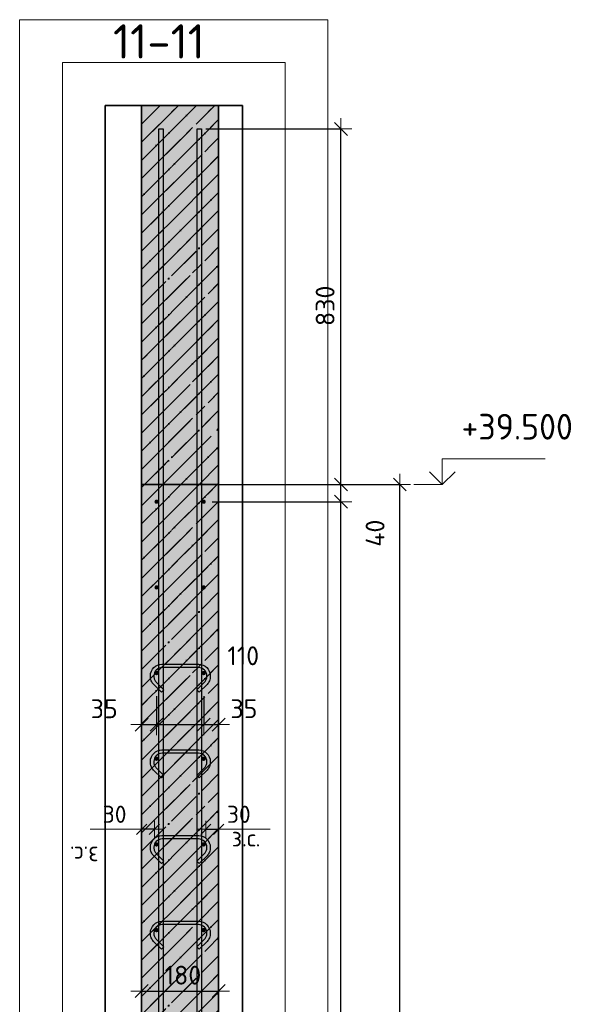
# Model space of a CAD drawing. Header units: millimetres. Extents: x -2995 to 60896, y -2809 to 57831.
# Tile 160 of 169: x 36415 to 37727, y 53907 to 56205. Entities that reach past the tile are written whole.
import ezdxf

# ---------------------------------------------------------------- set-up
doc = ezdxf.new("R2010")
doc.units = ezdxf.units.MM
doc.header["$PDMODE"] = 65
doc.linetypes.add('______11', pattern=[100, 80, -10, 0, -10])
doc.linetypes.add('______5', pattern=[220, 160, -20, 20, -20])
for name, color, linetype, lineweight in [('Standard', 7, 'Continuous', 25), ('Арм.стержн. вертикальными 1', 22, 'Continuous', 35), ('Арм.стержн.горизонт. 1', 180, 'Continuous', 35), ('Высотная отметки_ общее', 7, 'Continuous', 13), ('Размерная линия_ общее', 7, 'Continuous', 13), ('Размерная линия_ общее_1', 7, 'Continuous', 13), ('Стена_ общее', 7, 'Continuous', 35)]:
    doc.layers.add(name, color=color, linetype=linetype, lineweight=lineweight)
doc.layers.add('Арм.стержн.Стяжки', color=7, linetype='Continuous', lineweight=35, true_color=0x501e0f)
doc.styles.add('ISOCPEUR', font='ISOCPEUR')
doc.dimstyles.new('DIMSTYLE_12', dxfattribs={"dimtxt": 44, "dimasz": 50, "dimexe": 0, "dimexo": 0, "dimgap": 22, "dimtad": 0, "dimdec": 0, "dimrnd": 5, "dimzin": 12, "dimdsep": 46, "dimtxsty": 'ISOCPEUR', "dimblk1": 'ALL_ML_STRICH', "dimblk2": 'ALL_ML_STRICH', "dimsah": 1, "dimcen": 0, "dimclrd": 7, "dimclre": 256, "dimclrt": 7, "dimadec": 0, "dimazin": 0, "dimtfac": 1, "dimtdec": 0, "dimtix": 1, "dimtmove": 2, "dimatfit": 3, "dimfxl": 0, "dimtvp": 1.2, "dimtzin": 0, "dimlwd": 0, "dimlwe": -3, "dimarcsym": 0})
doc.dimstyles.new('DIMSTYLE_3', dxfattribs={"dimtxt": 44, "dimasz": 50, "dimexe": 0, "dimexo": 0, "dimgap": 22, "dimtad": 2, "dimdec": 0, "dimrnd": 5, "dimzin": 12, "dimdsep": 46, "dimtxsty": 'ISOCPEUR', "dimblk1": 'ALL_ML_STRICH', "dimblk2": 'ALL_ML_STRICH', "dimsah": 1, "dimcen": 0, "dimclrd": 7, "dimclre": 256, "dimclrt": 7, "dimadec": 0, "dimazin": 0, "dimtfac": 1, "dimtdec": 0, "dimtix": 1, "dimtmove": 2, "dimatfit": 3, "dimfxl": 0, "dimtvp": 1.2, "dimtzin": 0, "dimlwd": 0, "dimlwe": -3, "dimarcsym": 0})
doc.dimstyles.new('DIMSTYLE_5', dxfattribs={"dimtxt": 44, "dimasz": 50, "dimexe": 0, "dimexo": 0, "dimgap": 22, "dimtad": 2, "dimdec": 0, "dimrnd": 5, "dimzin": 12, "dimdsep": 46, "dimtxsty": 'ISOCPEUR', "dimblk1": 'ALL_ML_STRICH', "dimblk2": 'ALL_ML_STRICH', "dimsah": 1, "dimcen": 0, "dimclrd": 7, "dimclre": 256, "dimclrt": 7, "dimadec": 0, "dimazin": 0, "dimtfac": 1, "dimtdec": 0, "dimtix": 1, "dimtmove": 2, "dimatfit": 3, "dimfxl": 0, "dimtzin": 0, "dimlwd": 0, "dimlwe": -3, "dimarcsym": 0})
doc.dimstyles.new('DIMSTYLE_8', dxfattribs={"dimtxt": 40, "dimasz": 40, "dimexe": 0, "dimexo": 0.001, "dimgap": 20, "dimtad": 2, "dimdec": 0, "dimrnd": 5, "dimzin": 12, "dimdsep": 46, "dimtxsty": 'ISOCPEUR', "dimblk1": 'ALL_ML_STRICH', "dimblk2": 'ALL_ML_STRICH', "dimsah": 1, "dimcen": 0, "dimse1": 1, "dimse2": 1, "dimclrd": 7, "dimclre": 256, "dimclrt": 7, "dimadec": 0, "dimazin": 0, "dimtfac": 1, "dimtdec": 0, "dimtix": 1, "dimtmove": 2, "dimatfit": 3, "dimfxl": 0, "dimtvp": 1.2, "dimtzin": 0, "dimlwd": 0, "dimlwe": -3, "dimarcsym": 0})
pattern_1 = [(225, (0, 0), (42.426407, -42.426407), [80, -10, 0, -10]), (225, (21.213, -21.213), (42.426407, -42.426407), [160, -20, 20, -20])]

# ---------------------------------------------------------------- blocks, each defined once
blk = doc.blocks.new('ALL_ML_STRICH')
at = {"color": 0, "linetype": 'ByBlock', "lineweight": -2}
for p, q in [((0, -0.5), (0, 0.5)), ((-1, 0), (0.5, 0)), ((-0.3, -0.3), (0.3, 0.3))]:
    blk.add_line(p, q, dxfattribs=at)
blk = doc.blocks.new('*D361')
at = {"layer": 'DEFPOINTS', "color": 7, "linetype": 'Continuous', "lineweight": 13, "transparency": 33554687}
for p in [(36844.8, 55079.9), (36844.8, 51879.9), (37165.4, 51879.9)]:
    blk.add_point(p, dxfattribs=at)
at = {"layer": 'Размерная линия_ общее', "color": 253, "linetype": 'Continuous', "lineweight": -2, "true_color": 0xa0a0a0, "transparency": 33554687}
for p, q in [((36864.8, 55079.9), (37165.4, 55079.9)), ((36864.8, 51879.9), (37165.4, 51879.9))]:
    blk.add_line(p, q, dxfattribs=at)
at = {"layer": 'Размерная линия_ общее', "color": 7, "linetype": 'Continuous', "lineweight": -2, "transparency": 33554687}
blk.add_line((37165.4, 51879.9), (37165.4, 55079.9), dxfattribs=at)
at = {"layer": 'Размерная линия_ общее', "color": 7, "linetype": 'Continuous', "lineweight": 13, "transparency": 33554687, "xscale": 50, "yscale": 50, "zscale": 50}
for p, rotation in [((37165.4, 55079.9), 90), ((37165.4, 51879.9), 270)]:
    blk.add_blockref('ALL_ML_STRICH', p, dxfattribs=dict(at, rotation=rotation))
at = {"layer": 'Размерная линия_ общее', "color": 7, "linetype": 'Continuous', "lineweight": 13, "transparency": 33554687, "insert": (37106.4, 53331.9), "char_height": 44, "width": 2.2, "attachment_point": 1, "rotation": 90, "line_spacing_factor": 0.60241, "style": 'ISOCPEUR'}
blk.add_mtext('\\W0.91;16х200=3200', dxfattribs=at)
blk = doc.blocks.new('*D362')
at = {"layer": 'DEFPOINTS', "color": 7, "linetype": 'Continuous', "lineweight": 13, "transparency": 33554687}
for p in [(36879.8, 55119.9), (36844.8, 55079.9), (37165.4, 55079.9)]:
    blk.add_point(p, dxfattribs=at)
at = {"layer": 'Размерная линия_ общее', "color": 253, "linetype": 'Continuous', "lineweight": -2, "true_color": 0xa0a0a0, "transparency": 33554687}
for p, q in [((36899.8, 55119.9), (37165.4, 55119.9)), ((36864.8, 55079.9), (37165.4, 55079.9))]:
    blk.add_line(p, q, dxfattribs=at)
at = {"layer": 'Размерная линия_ общее', "color": 7, "linetype": 'Continuous', "lineweight": -2, "transparency": 33554687}
blk.add_line((37165.4, 55079.9), (37165.4, 55119.9), dxfattribs=at)
at = {"layer": 'Размерная линия_ общее', "color": 7, "linetype": 'Continuous', "lineweight": 13, "transparency": 33554687, "xscale": 50, "yscale": 50, "zscale": 50}
for p, rotation in [((37165.4, 55119.9), 90), ((37165.4, 55079.9), 270)]:
    blk.add_blockref('ALL_ML_STRICH', p, dxfattribs=dict(at, rotation=rotation))
at = {"layer": 'Размерная линия_ общее', "color": 7, "linetype": 'Continuous', "lineweight": 13, "transparency": 33554687, "insert": (37245.1, 55006.4), "char_height": 44, "width": 88, "attachment_point": 5, "rotation": 90, "style": 'ISOCPEUR'}
blk.add_mtext('\\A1;{40}', dxfattribs=at)
blk = doc.blocks.new('*D363')
at = {"layer": 'DEFPOINTS', "color": 7, "linetype": 'Continuous', "lineweight": 13, "transparency": 33554687}
for p in [(36829.8, 55949.9), (36879.8, 55119.9), (37165.4, 55119.9)]:
    blk.add_point(p, dxfattribs=at)
at = {"layer": 'Размерная линия_ общее', "color": 253, "linetype": 'Continuous', "lineweight": -2, "true_color": 0xa0a0a0, "transparency": 33554687}
for p, q in [((36849.8, 55949.9), (37165.4, 55949.9)), ((36899.8, 55119.9), (37165.4, 55119.9))]:
    blk.add_line(p, q, dxfattribs=at)
at = {"layer": 'Размерная линия_ общее', "color": 7, "linetype": 'Continuous', "lineweight": -2, "transparency": 33554687}
blk.add_line((37165.4, 55119.9), (37165.4, 55949.9), dxfattribs=at)
at = {"layer": 'Размерная линия_ общее', "color": 7, "linetype": 'Continuous', "lineweight": 13, "transparency": 33554687, "xscale": 50, "yscale": 50, "zscale": 50}
for p, rotation in [((37165.4, 55949.9), 90), ((37165.4, 55119.9), 270)]:
    blk.add_blockref('ALL_ML_STRICH', p, dxfattribs=dict(at, rotation=rotation))
at = {"layer": 'Размерная линия_ общее', "color": 7, "linetype": 'Continuous', "lineweight": 13, "transparency": 33554687, "insert": (37128.4, 55537.1), "char_height": 44, "width": 132, "attachment_point": 5, "rotation": 90, "style": 'ISOCPEUR'}
blk.add_mtext('\\A1;{830}', dxfattribs=at)
blk = doc.blocks.new('*D364')
at = {"layer": 'DEFPOINTS', "color": 7, "linetype": 'Continuous', "lineweight": 13, "transparency": 33554687}
for p in [(36734.8, 55119.9), (36782.7, 51819.9), (37303, 51819.9)]:
    blk.add_point(p, dxfattribs=at)
at = {"layer": 'Размерная линия_ общее', "color": 253, "linetype": 'Continuous', "lineweight": -2, "true_color": 0xa0a0a0, "transparency": 33554687}
for p, q in [((36754.8, 55119.9), (37303, 55119.9)), ((36802.7, 51819.9), (37303, 51819.9))]:
    blk.add_line(p, q, dxfattribs=at)
at = {"layer": 'Размерная линия_ общее', "color": 7, "linetype": 'Continuous', "lineweight": -2, "transparency": 33554687}
blk.add_line((37303, 51819.9), (37303, 55119.9), dxfattribs=at)
at = {"layer": 'Размерная линия_ общее', "color": 7, "linetype": 'Continuous', "lineweight": 13, "transparency": 33554687, "xscale": 50, "yscale": 50, "zscale": 50}
for p, rotation in [((37303, 55119.9), 90), ((37303, 51819.9), 270)]:
    blk.add_blockref('ALL_ML_STRICH', p, dxfattribs=dict(at, rotation=rotation))
at = {"layer": 'Размерная линия_ общее', "color": 7, "linetype": 'Continuous', "lineweight": 13, "transparency": 33554687, "insert": (37266, 53472.1), "char_height": 44, "width": 176, "attachment_point": 5, "rotation": 90, "style": 'ISOCPEUR'}
blk.add_mtext('\\A1;{3300}', dxfattribs=at)
blk = doc.blocks.new('COMPLEX_ELEVATIONDIM_16')
at = {"layer": 'Высотная отметки_ общее', "color": 7, "linetype": 'Continuous', "lineweight": 13, "transparency": 33554687}
for p, q in [((37402, 55119.9), (37402, 55179.9)), ((37402, 55179.9), (37642, 55179.9)), ((37402, 55119.9), (37372, 55149.9)), ((37402, 55119.9), (37432, 55149.9)), ((37402, 55119.9), (37335.9, 55119.9)), ((37402, 55119.9), (37402, 55119.9)), ((37402, 55119.9), (37402, 55119.9)), ((37402, 55119.9), (37402, 55119.9)), ((37402, 55119.9), (37402, 55119.9)), ((37402, 51819.9), (37402, 51879.9)), ((37402, 51879.9), (37642, 51879.9)), ((37402, 51819.9), (37372, 51849.9)), ((37402, 51819.9), (37432, 51849.9)), ((37402, 51819.9), (37402, 51819.9)), ((37402, 51819.9), (37402, 51819.9)), ((37402, 51819.9), (37402, 51819.9)), ((37402, 51819.9), (37402, 51819.9))]:
    blk.add_line(p, q, dxfattribs=at)
blk.add_lwpolyline([(37402, 51819.9), (37342, 51819.9), (37342, 51819.9), (37335.9, 51819.9)], dxfattribs=at)
at = {"layer": 'Высотная отметки_ общее', "color": 7, "linetype": 'Continuous', "lineweight": 13, "transparency": 33554687, "char_height": 60, "width": 298.477, "attachment_point": 7, "style": 'ISOCPEUR'}
for s, insert in [('\\W0.96;+39.500', (37447, 55224.9)), ('\\W0.96;+36.200', (37447, 51924.9))]:
    blk.add_mtext(s, dxfattribs=dict(at, insert=insert))
blk = doc.blocks.new('*D506')
at = {"layer": 'DEFPOINTS', "color": 7, "linetype": 'Continuous', "lineweight": 13, "transparency": 33554687}
for p in [(36849.8, 54315.2), (36849.8, 54306.4), (36879.8, 54306.4)]:
    blk.add_point(p, dxfattribs=at)
at = {"layer": 'Размерная линия_ общее_1', "color": 7, "linetype": 'Continuous', "lineweight": -2, "transparency": 33554687}
blk.add_line((36849.8, 54315.2), (36879.8, 54315.2), dxfattribs=at)
at = {"layer": 'Размерная линия_ общее_1', "color": 7, "linetype": 'Continuous', "lineweight": 13, "transparency": 33554687, "xscale": 40, "yscale": 40, "zscale": 40, "rotation": 180}
blk.add_blockref('ALL_ML_STRICH', (36849.8, 54315.2), dxfattribs=at)
at = {"layer": 'Размерная линия_ общее_1', "color": 7, "linetype": 'Continuous', "lineweight": 13, "transparency": 33554687, "xscale": 40, "yscale": 40, "zscale": 40}
blk.add_blockref('ALL_ML_STRICH', (36879.8, 54315.2), dxfattribs=at)
at = {"layer": 'Размерная линия_ общее_1', "color": 7, "linetype": 'Continuous', "lineweight": 13, "transparency": 33554687, "insert": (36926.8, 54350.2), "char_height": 40, "width": 80, "attachment_point": 5, "style": 'ISOCPEUR'}
blk.add_mtext('\\A1;{30}', dxfattribs=at)
at = {"layer": 'Размерная линия_ общее_1', "color": 7, "linetype": 'Continuous', "lineweight": 13, "transparency": 33554687, "insert": (36910.3, 54315), "char_height": 40, "width": 2, "attachment_point": 1, "line_spacing_factor": 0.60241, "style": 'ISOCPEUR'}
blk.add_mtext('з.с.', dxfattribs=at)
blk = doc.blocks.new('*D507')
at = {"layer": 'DEFPOINTS', "color": 7, "linetype": 'Continuous', "lineweight": 13, "transparency": 33554687}
for p in [(36729.8, 54315.2), (36699.8, 54306.4), (36729.8, 54306.4)]:
    blk.add_point(p, dxfattribs=at)
at = {"layer": 'Размерная линия_ общее_1', "color": 7, "linetype": 'Continuous', "lineweight": -2, "transparency": 33554687}
blk.add_line((36729.8, 54315.2), (36699.8, 54315.2), dxfattribs=at)
at = {"layer": 'Размерная линия_ общее_1', "color": 7, "linetype": 'Continuous', "lineweight": 13, "transparency": 33554687, "xscale": 40, "yscale": 40, "zscale": 40}
for p, rotation in [((36699.8, 54315.2), 180), ((36729.8, 54315.2), 360)]:
    blk.add_blockref('ALL_ML_STRICH', p, dxfattribs=dict(at, rotation=rotation))
at = {"layer": 'Размерная линия_ общее_1', "color": 7, "linetype": 'Continuous', "lineweight": 13, "transparency": 33554687, "insert": (36636.8, 54350.2), "char_height": 40, "width": 80, "attachment_point": 5, "style": 'ISOCPEUR'}
blk.add_mtext('\\A1;{30}', dxfattribs=at)
at = {"layer": 'Размерная линия_ общее_1', "color": 7, "linetype": 'Continuous', "lineweight": 13, "transparency": 33554687, "insert": (36599.3, 54235), "char_height": 40, "width": 2, "attachment_point": 1, "rotation": 180, "line_spacing_factor": 0.60241, "style": 'ISOCPEUR'}
blk.add_mtext('з.с.', dxfattribs=at)
blk = doc.blocks.new('*D508')
at = {"layer": 'DEFPOINTS', "color": 7, "linetype": 'Continuous', "lineweight": 13, "transparency": 33554687}
for p in [(36734.8, 54645.6), (36699.8, 54559.6), (36699.8, 54518.7)]:
    blk.add_point(p, dxfattribs=at)
at = {"layer": 'Размерная линия_ общее', "color": 253, "linetype": 'Continuous', "lineweight": -2, "true_color": 0xa0a0a0, "transparency": 33554687}
for p, q in [((36734.8, 54625.6), (36734.8, 54559.6)), ((36699.8, 54538.7), (36699.8, 54559.6))]:
    blk.add_line(p, q, dxfattribs=at)
at = {"layer": 'Размерная линия_ общее', "color": 7, "linetype": 'Continuous', "lineweight": -2, "transparency": 33554687}
blk.add_line((36699.8, 54559.6), (36734.8, 54559.6), dxfattribs=at)
at = {"layer": 'Размерная линия_ общее', "color": 7, "linetype": 'Continuous', "lineweight": 13, "transparency": 33554687, "xscale": 50, "yscale": 50, "zscale": 50, "rotation": 180}
blk.add_blockref('ALL_ML_STRICH', (36699.8, 54559.6), dxfattribs=at)
at = {"layer": 'Размерная линия_ общее', "color": 7, "linetype": 'Continuous', "lineweight": 13, "transparency": 33554687, "xscale": 50, "yscale": 50, "zscale": 50}
blk.add_blockref('ALL_ML_STRICH', (36734.8, 54559.6), dxfattribs=at)
at = {"layer": 'Размерная линия_ общее', "color": 7, "linetype": 'Continuous', "lineweight": 13, "transparency": 33554687, "insert": (36612.5, 54596.6), "char_height": 44, "width": 88, "attachment_point": 5, "style": 'ISOCPEUR'}
blk.add_mtext('\\A1;{35}', dxfattribs=at)
blk = doc.blocks.new('*D509')
at = {"layer": 'DEFPOINTS', "color": 7, "linetype": 'Continuous', "lineweight": 13, "transparency": 33554687}
for p in [(36734.8, 54645.6), (36844.8, 54645.6), (36734.8, 54559.6)]:
    blk.add_point(p, dxfattribs=at)
at = {"layer": 'Размерная линия_ общее', "color": 253, "linetype": 'Continuous', "lineweight": -2, "true_color": 0xa0a0a0, "transparency": 33554687}
for p, q in [((36734.8, 54625.6), (36734.8, 54559.6)), ((36844.8, 54625.6), (36844.8, 54559.6))]:
    blk.add_line(p, q, dxfattribs=at)
at = {"layer": 'Размерная линия_ общее', "color": 7, "linetype": 'Continuous', "lineweight": -2, "transparency": 33554687}
blk.add_line((36734.8, 54559.6), (36844.8, 54559.6), dxfattribs=at)
at = {"layer": 'Размерная линия_ общее', "color": 7, "linetype": 'Continuous', "lineweight": 13, "transparency": 33554687, "xscale": 50, "yscale": 50, "zscale": 50, "rotation": 180}
blk.add_blockref('ALL_ML_STRICH', (36734.8, 54559.6), dxfattribs=at)
at = {"layer": 'Размерная линия_ общее', "color": 7, "linetype": 'Continuous', "lineweight": 13, "transparency": 33554687, "xscale": 50, "yscale": 50, "zscale": 50}
blk.add_blockref('ALL_ML_STRICH', (36844.8, 54559.6), dxfattribs=at)
at = {"layer": 'Размерная линия_ общее', "color": 7, "linetype": 'Continuous', "lineweight": 13, "transparency": 33554687, "insert": (36937.2, 54720.2), "char_height": 44, "width": 132, "attachment_point": 5, "style": 'ISOCPEUR'}
blk.add_mtext('\\A1;{110}', dxfattribs=at)
blk = doc.blocks.new('*D510')
at = {"layer": 'DEFPOINTS', "color": 7, "linetype": 'Continuous', "lineweight": 13, "transparency": 33554687}
for p in [(36844.8, 54645.6), (36844.8, 54559.6), (36879.8, 54522.1)]:
    blk.add_point(p, dxfattribs=at)
at = {"layer": 'Размерная линия_ общее', "color": 253, "linetype": 'Continuous', "lineweight": -2, "true_color": 0xa0a0a0, "transparency": 33554687}
for p, q in [((36844.8, 54625.6), (36844.8, 54559.6)), ((36879.8, 54542.1), (36879.8, 54559.6))]:
    blk.add_line(p, q, dxfattribs=at)
at = {"layer": 'Размерная линия_ общее', "color": 7, "linetype": 'Continuous', "lineweight": -2, "transparency": 33554687}
blk.add_line((36844.8, 54559.6), (36879.8, 54559.6), dxfattribs=at)
at = {"layer": 'Размерная линия_ общее', "color": 7, "linetype": 'Continuous', "lineweight": 13, "transparency": 33554687, "xscale": 50, "yscale": 50, "zscale": 50, "rotation": 180}
blk.add_blockref('ALL_ML_STRICH', (36844.8, 54559.6), dxfattribs=at)
at = {"layer": 'Размерная линия_ общее', "color": 7, "linetype": 'Continuous', "lineweight": 13, "transparency": 33554687, "xscale": 50, "yscale": 50, "zscale": 50}
blk.add_blockref('ALL_ML_STRICH', (36879.8, 54559.6), dxfattribs=at)
at = {"layer": 'Размерная линия_ общее', "color": 7, "linetype": 'Continuous', "lineweight": 13, "transparency": 33554687, "insert": (36938.7, 54596.7), "char_height": 44, "width": 88, "attachment_point": 5, "style": 'ISOCPEUR'}
blk.add_mtext('\\A1;{35}', dxfattribs=at)
blk = doc.blocks.new('*D511')
at = {"layer": 'DEFPOINTS', "color": 7, "linetype": 'Continuous', "lineweight": 13, "transparency": 33554687}
for p in [(36699.8, 53947.7), (36879.8, 53946), (36699.8, 53937.7)]:
    blk.add_point(p, dxfattribs=at)
at = {"layer": 'Размерная линия_ общее', "color": 253, "linetype": 'Continuous', "lineweight": -2, "true_color": 0xa0a0a0, "transparency": 33554687}
for p, q in [((36699.8, 53937.7), (36699.8, 53937.7)), ((36879.8, 53937.7), (36879.8, 53937.7))]:
    blk.add_line(p, q, dxfattribs=at)
at = {"layer": 'Размерная линия_ общее', "color": 7, "linetype": 'Continuous', "lineweight": -2, "transparency": 33554687}
blk.add_line((36699.8, 53937.7), (36879.8, 53937.7), dxfattribs=at)
at = {"layer": 'Размерная линия_ общее', "color": 7, "linetype": 'Continuous', "lineweight": 13, "transparency": 33554687, "xscale": 50, "yscale": 50, "zscale": 50, "rotation": 180}
blk.add_blockref('ALL_ML_STRICH', (36699.8, 53937.7), dxfattribs=at)
at = {"layer": 'Размерная линия_ общее', "color": 7, "linetype": 'Continuous', "lineweight": 13, "transparency": 33554687, "xscale": 50, "yscale": 50, "zscale": 50}
blk.add_blockref('ALL_ML_STRICH', (36879.8, 53937.7), dxfattribs=at)
at = {"layer": 'Размерная линия_ общее', "color": 7, "linetype": 'Continuous', "lineweight": 13, "transparency": 33554687, "insert": (36796.4, 53974.7), "char_height": 44, "width": 132, "attachment_point": 5, "style": 'ISOCPEUR'}
blk.add_mtext('\\A1;{180}', dxfattribs=at)

msp = doc.modelspace()

# ---------------------------------------------------------------- hatches: boundary and pattern name
at = {"layer": 'Standard', "linetype": 'Continuous', "lineweight": 35, "transparency": 33554687}
h = msp.add_hatch(dxfattribs=at)
h.set_pattern_fill('__________541', scale=20, angle=135, style=0, pattern_type=2)
h.set_pattern_definition(pattern_1)
h.paths.add_polyline_path([(36699.8, 55119.9), (36879.8, 55119.9), (36879.8, 56005), (36699.8, 56005)], flags=0)
at = {"layer": 'Standard', "linetype": 'Continuous', "lineweight": 35, "true_color": 0xc7c7c7, "transparency": 33554687}
for points in [[(36699.8, 55119.9), (36879.8, 55119.9), (36879.8, 56005), (36699.8, 56005)], [(36879.8, 55119.9), (36699.8, 55119.9), (36699.8, 51819.9), (36879.8, 51819.9)]]:
    msp.add_hatch(color=9, dxfattribs=at).paths.add_polyline_path(points)
at = {"layer": 'Standard', "linetype": 'Continuous', "lineweight": 35, "transparency": 33554687}
h = msp.add_hatch(dxfattribs=at)
h.set_pattern_fill('__________541', scale=20, angle=135, style=0, pattern_type=2)
h.set_pattern_definition(pattern_1)
h.paths.add_polyline_path([(36879.8, 55119.9), (36699.8, 55119.9), (36699.8, 51819.9), (36879.8, 51819.9)], flags=0)
at = {"layer": 'Арм.стержн.горизонт. 1', "linetype": 'Continuous', "lineweight": 50, "transparency": 33554687}
for points in [[(36739.9, 55079.9), (36739.5, 55081.8), (36738.4, 55083.4), (36736.8, 55084.5), (36734.9, 55084.9), (36732.9, 55084.5), (36731.3, 55083.4), (36730.2, 55081.8), (36729.9, 55079.9), (36730.2, 55078), (36731.3, 55076.3), (36732.9, 55075.2), (36734.9, 55074.9), (36736.8, 55075.2), (36738.4, 55076.3), (36739.5, 55078)], [(36849.9, 55079.9), (36849.5, 55081.8), (36848.4, 55083.4), (36846.8, 55084.5), (36844.9, 55084.9), (36842.9, 55084.5), (36841.3, 55083.4), (36840.2, 55081.8), (36839.9, 55079.9), (36840.2, 55078), (36841.3, 55076.3), (36842.9, 55075.2), (36844.9, 55074.9), (36846.8, 55075.2), (36848.4, 55076.3), (36849.5, 55078)], [(36739.9, 54879.9), (36739.5, 54881.8), (36738.4, 54883.4), (36736.8, 54884.5), (36734.9, 54884.9), (36732.9, 54884.5), (36731.3, 54883.4), (36730.2, 54881.8), (36729.9, 54879.9), (36730.2, 54878), (36731.3, 54876.3), (36732.9, 54875.2), (36734.9, 54874.9), (36736.8, 54875.2), (36738.4, 54876.3), (36739.5, 54878)], [(36849.9, 54879.9), (36849.5, 54881.8), (36848.4, 54883.4), (36846.8, 54884.5), (36844.9, 54884.9), (36842.9, 54884.5), (36841.3, 54883.4), (36840.2, 54881.8), (36839.9, 54879.9), (36840.2, 54878), (36841.3, 54876.3), (36842.9, 54875.2), (36844.9, 54874.9), (36846.8, 54875.2), (36848.4, 54876.3), (36849.5, 54878)], [(36739.9, 54679.9), (36739.5, 54681.8), (36738.4, 54683.4), (36736.8, 54684.5), (36734.9, 54684.9), (36732.9, 54684.5), (36731.3, 54683.4), (36730.2, 54681.8), (36729.9, 54679.9), (36730.2, 54678), (36731.3, 54676.3), (36732.9, 54675.2), (36734.9, 54674.9), (36736.8, 54675.2), (36738.4, 54676.3), (36739.5, 54678)], [(36849.9, 54679.9), (36849.5, 54681.8), (36848.4, 54683.4), (36846.8, 54684.5), (36844.9, 54684.9), (36842.9, 54684.5), (36841.3, 54683.4), (36840.2, 54681.8), (36839.9, 54679.9), (36840.2, 54678), (36841.3, 54676.3), (36842.9, 54675.2), (36844.9, 54674.9), (36846.8, 54675.2), (36848.4, 54676.3), (36849.5, 54678)], [(36739.9, 54479.9), (36739.5, 54481.8), (36738.4, 54483.4), (36736.8, 54484.5), (36734.9, 54484.9), (36732.9, 54484.5), (36731.3, 54483.4), (36730.2, 54481.8), (36729.9, 54479.9), (36730.2, 54478), (36731.3, 54476.3), (36732.9, 54475.2), (36734.9, 54474.9), (36736.8, 54475.2), (36738.4, 54476.3), (36739.5, 54478)], [(36849.9, 54479.9), (36849.5, 54481.8), (36848.4, 54483.4), (36846.8, 54484.5), (36844.9, 54484.9), (36842.9, 54484.5), (36841.3, 54483.4), (36840.2, 54481.8), (36839.9, 54479.9), (36840.2, 54478), (36841.3, 54476.3), (36842.9, 54475.2), (36844.9, 54474.9), (36846.8, 54475.2), (36848.4, 54476.3), (36849.5, 54478)], [(36739.9, 54279.9), (36739.5, 54281.8), (36738.4, 54283.4), (36736.8, 54284.5), (36734.9, 54284.9), (36732.9, 54284.5), (36731.3, 54283.4), (36730.2, 54281.8), (36729.9, 54279.9), (36730.2, 54278), (36731.3, 54276.3), (36732.9, 54275.2), (36734.9, 54274.9), (36736.8, 54275.2), (36738.4, 54276.3), (36739.5, 54278)], [(36849.9, 54279.9), (36849.5, 54281.8), (36848.4, 54283.4), (36846.8, 54284.5), (36844.9, 54284.9), (36842.9, 54284.5), (36841.3, 54283.4), (36840.2, 54281.8), (36839.9, 54279.9), (36840.2, 54278), (36841.3, 54276.3), (36842.9, 54275.2), (36844.9, 54274.9), (36846.8, 54275.2), (36848.4, 54276.3), (36849.5, 54278)], [(36739.9, 54079.9), (36739.5, 54081.8), (36738.4, 54083.4), (36736.8, 54084.5), (36734.9, 54084.9), (36732.9, 54084.5), (36731.3, 54083.4), (36730.2, 54081.8), (36729.9, 54079.9), (36730.2, 54078), (36731.3, 54076.3), (36732.9, 54075.2), (36734.9, 54074.9), (36736.8, 54075.2), (36738.4, 54076.3), (36739.5, 54078)], [(36849.9, 54079.9), (36849.5, 54081.8), (36848.4, 54083.4), (36846.8, 54084.5), (36844.9, 54084.9), (36842.9, 54084.5), (36841.3, 54083.4), (36840.2, 54081.8), (36839.9, 54079.9), (36840.2, 54078), (36841.3, 54076.3), (36842.9, 54075.2), (36844.9, 54074.9), (36846.8, 54075.2), (36848.4, 54076.3), (36849.5, 54078)]]:
    msp.add_hatch(color=4, dxfattribs=at).paths.add_polyline_path(points)

# ---------------------------------------------------------------- linework, layer by layer
at = {"layer": 'Standard', "color": 52, "linetype": 'Continuous', "lineweight": 13, "transparency": 33554687}
for p, q in [((36615.1, 51819.9), (36615.1, 56005)), ((36615.1, 56005), (36935.1, 56005)), ((36615.1, 56005), (36615.1, 51819.9)), ((36935.1, 56005), (36615.1, 56005)), ((36935.1, 56005), (36935.1, 51819.9)), ((36935.1, 51819.9), (36935.1, 56005))]:
    msp.add_line(p, q, dxfattribs=at)
at = {"layer": 'Standard', "color": 52, "linetype": 'Continuous', "lineweight": -3, "transparency": 33554687}
for p, q in [((36615.1, 51819.9), (36615.1, 56005)), ((36615.1, 56005), (36935.1, 56005)), ((36615.1, 56005), (36615.1, 51819.9)), ((36935.1, 56005), (36615.1, 56005)), ((36935.1, 56005), (36935.1, 51819.9)), ((36935.1, 51819.9), (36935.1, 56005))]:
    msp.add_line(p, q, dxfattribs=at)
at = {"layer": 'Standard', "color": 7, "linetype": 'Continuous', "lineweight": 25, "transparency": 33554687}
msp.add_line((36649.8, 56005), (36929.8, 56005), dxfattribs=at)
msp.add_line((36649.8, 56005), (36929.8, 56005), dxfattribs=at)
at = {"layer": 'Standard', "color": 7, "linetype": 'Continuous', "lineweight": 35, "transparency": 33554687}
for p, q in [((36699.8, 56005), (36699.8, 55119.9)), ((36699.8, 56005), (36699.8, 55119.9)), ((36879.8, 55119.9), (36879.8, 56005)), ((36879.8, 55119.9), (36879.8, 56005)), ((36699.8, 55119.9), (36699.8, 51819.9)), ((36699.8, 55119.9), (36699.8, 51819.9)), ((36879.8, 51819.9), (36879.8, 55119.9)), ((36879.8, 51819.9), (36879.8, 55119.9))]:
    msp.add_line(p, q, dxfattribs=at)
at = {"layer": 'Standard', "color": 253, "linetype": '______11', "lineweight": 35, "true_color": 0xababab, "transparency": 33554687}
for p, q in [((36699.8, 55876.6), (36828.3, 56005)), ((36699.8, 55961.4), (36743.4, 56005)), ((36699.8, 55791.7), (36879.8, 55971.7)), ((36699.8, 55706.9), (36879.8, 55886.9)), ((36699.8, 55622), (36879.8, 55802)), ((36699.8, 55537.1), (36879.8, 55717.1)), ((36699.8, 55452.3), (36879.8, 55632.3)), ((36699.8, 55367.4), (36879.8, 55547.4)), ((36699.8, 55282.6), (36879.8, 55462.6)), ((36699.8, 55197.7), (36879.8, 55377.7)), ((36706.8, 55119.9), (36879.8, 55292.9)), ((36791.7, 55119.9), (36879.8, 55208)), ((36699.8, 54943.2), (36876.5, 55119.9)), ((36699.8, 55028), (36791.7, 55119.9)), ((36699.8, 55112.9), (36706.8, 55119.9)), ((36876.5, 55119.9), (36879.8, 55123.2)), ((36699.8, 54858.3), (36879.8, 55038.3)), ((36699.8, 54773.5), (36879.8, 54953.5)), ((36699.8, 54688.6), (36879.8, 54868.6)), ((36699.8, 54603.8), (36879.8, 54783.8)), ((36699.8, 54518.9), (36879.8, 54698.9)), ((36699.8, 54434.1), (36879.8, 54614.1)), ((36699.8, 54349.2), (36879.8, 54529.2)), ((36699.8, 54264.4), (36879.8, 54444.4)), ((36699.8, 54179.5), (36879.8, 54359.5)), ((36699.8, 54094.6), (36879.8, 54274.6)), ((36699.8, 54009.8), (36879.8, 54189.8)), ((36699.8, 53924.9), (36879.8, 54104.9)), ((36699.8, 53840.1), (36879.8, 54020.1)), ((36699.8, 53755.2), (36879.8, 53935.2))]:
    msp.add_line(p, q, dxfattribs=at)
at = {"layer": 'Standard', "color": 253, "linetype": '______5', "lineweight": 35, "true_color": 0xababab, "transparency": 33554687}
for p, q in [((36699.8, 55834.1), (36870.7, 56005)), ((36699.8, 55919), (36785.8, 56005)), ((36699.8, 56003.8), (36701, 56005)), ((36699.8, 55749.3), (36879.8, 55929.3)), ((36699.8, 55664.4), (36879.8, 55844.4)), ((36699.8, 55579.6), (36879.8, 55759.6)), ((36699.8, 55494.7), (36879.8, 55674.7)), ((36699.8, 55409.9), (36879.8, 55589.9)), ((36699.8, 55325), (36879.8, 55505)), ((36699.8, 55240.2), (36879.8, 55420.2)), ((36699.8, 55155.3), (36879.8, 55335.3)), ((36749.2, 55119.9), (36879.8, 55250.5)), ((36834.1, 55119.9), (36879.8, 55165.6)), ((36699.8, 54985.6), (36834.1, 55119.9)), ((36699.8, 55070.5), (36749.2, 55119.9)), ((36699.8, 54900.7), (36879.8, 55080.7)), ((36699.8, 54815.9), (36879.8, 54995.9)), ((36699.8, 54731), (36879.8, 54911)), ((36699.8, 54646.2), (36879.8, 54826.2)), ((36699.8, 54561.3), (36879.8, 54741.3)), ((36699.8, 54476.5), (36879.8, 54656.5)), ((36699.8, 54391.6), (36879.8, 54571.6)), ((36699.8, 54306.8), (36879.8, 54486.8)), ((36699.8, 54221.9), (36879.8, 54401.9)), ((36699.8, 54137.1), (36879.8, 54317.1)), ((36699.8, 54052.2), (36879.8, 54232.2)), ((36699.8, 53967.4), (36879.8, 54147.4)), ((36699.8, 53882.5), (36879.8, 54062.5)), ((36699.8, 53797.7), (36879.8, 53977.7))]:
    msp.add_line(p, q, dxfattribs=at)
at = {"layer": 'Standard', "color": 7, "linetype": 'Continuous', "lineweight": 13, "transparency": 33554687}
for p, q in [((36699.8, 54315.2), (36579.8, 54315.2)), ((36879.8, 54315.2), (36999.8, 54315.2))]:
    msp.add_line(p, q, dxfattribs=at)
for points in [[(36415.1, 51619.9), (37135.1, 51619.9), (37135.1, 56205), (36415.1, 56205), (36415.1, 51619.9)], [(36515.1, 51719.9), (37035.1, 51719.9), (37035.1, 56105), (36515.1, 56105), (36515.1, 51719.9)]]:
    msp.add_lwpolyline(points, dxfattribs=at)
at = {"layer": 'Арм.стержн. вертикальными 1', "color": 4, "linetype": 'Continuous', "lineweight": 25, "transparency": 33554687}
for points in [[(36740.3, 51819.9), (36740.3, 55949.9), (36750.3, 55949.9), (36750.3, 51819.9), (36740.3, 51819.9)], [(36740.3, 51819.9), (36740.3, 55949.9), (36750.3, 55949.9), (36750.3, 51819.9), (36740.3, 51819.9)], [(36740.3, 51819.9), (36740.3, 55949.9), (36750.3, 55949.9), (36750.3, 51819.9), (36740.3, 51819.9)], [(36829.8, 51819.9), (36829.8, 55949.9), (36839.8, 55949.9), (36839.8, 51819.9), (36829.8, 51819.9)], [(36829.8, 51819.9), (36829.8, 55949.9), (36839.8, 55949.9), (36839.8, 51819.9), (36829.8, 51819.9)], [(36829.8, 51819.9), (36829.8, 55949.9), (36839.8, 55949.9), (36839.8, 51819.9), (36829.8, 51819.9)]]:
    msp.add_lwpolyline(points, dxfattribs=at)
at = {"layer": 'Арм.стержн.горизонт. 1', "color": 52, "linetype": 'Continuous', "lineweight": 35, "transparency": 33554687}
for p, q in [((36699.9, 54939.9), (36699.9, 54939.9)), ((36879.9, 54939.9), (36879.9, 54939.9))]:
    msp.add_line(p, q, dxfattribs=at)
at = {"layer": 'Арм.стержн.Стяжки', "color": 40, "linetype": 'Continuous', "lineweight": 25, "transparency": 33554687}
for points in [[(36746.1, 54635.3), (36728.1, 54653.4), (36726.4, 54655.3), (36724.9, 54657.4), (36723.5, 54659.7), (36722.4, 54662), (36721.6, 54664.4), (36720.9, 54667), (36720.5, 54669.5), (36720.3, 54672.1), (36720.3, 54674.1), (36721, 54678.9), (36722.7, 54684), (36725.3, 54688.7), (36728.5, 54692.5), (36732.4, 54695.8), (36737, 54698.4), (36742.1, 54700.1), (36747, 54700.7), (36833.6, 54700.7), (36838.5, 54700.1), (36843.6, 54698.4), (36848.3, 54695.8), (36852.1, 54692.5), (36855.3, 54688.7), (36858, 54684), (36859.6, 54678.9), (36860.3, 54674.1), (36860.3, 54672.1), (36860.1, 54669.5), (36859.7, 54667), (36859.1, 54664.4), (36858.2, 54662), (36857.1, 54659.7), (36855.8, 54657.4), (36854.2, 54655.3), (36852.6, 54653.4), (36834.5, 54635.3), (36828.9, 54641), (36846.7, 54658.9), (36848, 54660.3), (36849.1, 54661.8), (36850, 54663.4), (36850.8, 54665.1), (36851.4, 54666.8), (36851.9, 54668.6), (36852.2, 54670.5), (36852.3, 54672.4), (36852.3, 54673.5), (36851.8, 54677.1), (36850.6, 54680.8), (36848.7, 54684.1), (36846.4, 54686.9), (36843.7, 54689.1), (36840.4, 54691), (36836.7, 54692.2), (36833.1, 54692.7), (36747.5, 54692.7), (36743.9, 54692.2), (36740.3, 54691), (36736.9, 54689.1), (36734.2, 54686.9), (36731.9, 54684.1), (36730, 54680.8), (36728.8, 54677.1), (36728.3, 54673.5), (36728.3, 54672.4), (36728.5, 54670.5), (36728.8, 54668.6), (36729.2, 54666.8), (36729.8, 54665.1), (36730.6, 54663.4), (36731.6, 54661.8), (36732.7, 54660.3), (36733.9, 54658.9), (36751.8, 54641), (36746.1, 54635.3)], [(36746.1, 54435.3), (36728, 54453.4), (36726.4, 54455.3), (36724.9, 54457.4), (36723.5, 54459.7), (36722.4, 54462), (36721.6, 54464.4), (36720.9, 54467), (36720.5, 54469.5), (36720.3, 54472.1), (36720.3, 54474.1), (36721, 54478.9), (36722.7, 54484), (36725.3, 54488.7), (36728.5, 54492.5), (36732.4, 54495.8), (36737, 54498.4), (36742.1, 54500.1), (36747, 54500.7), (36833.6, 54500.7), (36838.5, 54500.1), (36843.6, 54498.4), (36848.3, 54495.8), (36852.1, 54492.5), (36855.3, 54488.7), (36858, 54484), (36859.6, 54478.9), (36860.3, 54474.1), (36860.3, 54472.1), (36860.1, 54469.5), (36859.7, 54467), (36859.1, 54464.4), (36858.2, 54462), (36857.1, 54459.7), (36855.8, 54457.4), (36854.2, 54455.3), (36852.6, 54453.4), (36834.5, 54435.3), (36828.9, 54441), (36846.7, 54458.9), (36848, 54460.3), (36849.1, 54461.8), (36850, 54463.4), (36850.8, 54465.1), (36851.4, 54466.8), (36851.9, 54468.6), (36852.2, 54470.5), (36852.3, 54472.4), (36852.3, 54473.5), (36851.8, 54477.1), (36850.6, 54480.8), (36848.7, 54484.1), (36846.4, 54486.9), (36843.7, 54489.1), (36840.4, 54491), (36836.7, 54492.2), (36833.1, 54492.7), (36747.5, 54492.7), (36743.9, 54492.2), (36740.3, 54491), (36736.9, 54489.1), (36734.2, 54486.9), (36731.9, 54484.1), (36730, 54480.8), (36728.8, 54477.1), (36728.3, 54473.5), (36728.3, 54472.4), (36728.4, 54470.5), (36728.7, 54468.6), (36729.2, 54466.8), (36729.8, 54465.1), (36730.6, 54463.4), (36731.6, 54461.8), (36732.7, 54460.3), (36733.9, 54458.9), (36751.8, 54441), (36746.1, 54435.3)], [(36746.1, 54235.3), (36728.1, 54253.4), (36726.4, 54255.3), (36724.9, 54257.4), (36723.5, 54259.7), (36722.4, 54262), (36721.6, 54264.4), (36720.9, 54267), (36720.5, 54269.5), (36720.3, 54272.1), (36720.3, 54274.1), (36721, 54278.9), (36722.7, 54284), (36725.3, 54288.7), (36728.5, 54292.5), (36732.4, 54295.8), (36737, 54298.4), (36742.1, 54300.1), (36747, 54300.7), (36833.6, 54300.7), (36838.5, 54300.1), (36843.6, 54298.4), (36848.3, 54295.8), (36852.1, 54292.5), (36855.3, 54288.7), (36858, 54284), (36859.6, 54278.9), (36860.3, 54274.1), (36860.3, 54272.1), (36860.1, 54269.5), (36859.7, 54267), (36859.1, 54264.4), (36858.2, 54262), (36857.1, 54259.7), (36855.8, 54257.4), (36854.2, 54255.3), (36852.6, 54253.4), (36834.5, 54235.3), (36828.9, 54241), (36846.7, 54258.9), (36848, 54260.3), (36849.1, 54261.8), (36850, 54263.4), (36850.8, 54265.1), (36851.4, 54266.8), (36851.9, 54268.6), (36852.2, 54270.5), (36852.3, 54272.4), (36852.3, 54273.5), (36851.8, 54277.1), (36850.6, 54280.8), (36848.7, 54284.1), (36846.4, 54286.9), (36843.7, 54289.1), (36840.4, 54291), (36836.7, 54292.2), (36833.1, 54292.7), (36747.5, 54292.7), (36743.9, 54292.2), (36740.3, 54291), (36736.9, 54289.1), (36734.2, 54286.9), (36731.9, 54284.1), (36730, 54280.8), (36728.8, 54277.1), (36728.3, 54273.5), (36728.3, 54272.4), (36728.5, 54270.5), (36728.8, 54268.6), (36729.2, 54266.8), (36729.8, 54265.1), (36730.6, 54263.4), (36731.6, 54261.8), (36732.7, 54260.3), (36733.9, 54258.9), (36751.8, 54241), (36746.1, 54235.3)], [(36746.1, 54035.3), (36728, 54053.4), (36726.4, 54055.3), (36724.9, 54057.4), (36723.5, 54059.7), (36722.4, 54062), (36721.6, 54064.4), (36720.9, 54067), (36720.5, 54069.5), (36720.3, 54072.1), (36720.3, 54074.1), (36721, 54078.9), (36722.7, 54084), (36725.3, 54088.7), (36728.5, 54092.5), (36732.4, 54095.8), (36737, 54098.4), (36742.1, 54100.1), (36747, 54100.7), (36833.6, 54100.7), (36838.5, 54100.1), (36843.6, 54098.4), (36848.3, 54095.8), (36852.1, 54092.5), (36855.3, 54088.7), (36858, 54084), (36859.6, 54078.9), (36860.3, 54074.1), (36860.3, 54072.1), (36860.1, 54069.5), (36859.7, 54067), (36859.1, 54064.4), (36858.2, 54062), (36857.1, 54059.7), (36855.8, 54057.4), (36854.2, 54055.3), (36852.6, 54053.4), (36834.5, 54035.3), (36828.9, 54041), (36846.7, 54058.9), (36848, 54060.3), (36849.1, 54061.8), (36850, 54063.4), (36850.8, 54065.1), (36851.4, 54066.8), (36851.9, 54068.6), (36852.2, 54070.5), (36852.3, 54072.4), (36852.3, 54073.5), (36851.8, 54077.1), (36850.6, 54080.8), (36848.7, 54084.1), (36846.4, 54086.9), (36843.7, 54089.1), (36840.4, 54091), (36836.7, 54092.2), (36833.1, 54092.7), (36747.5, 54092.7), (36743.9, 54092.2), (36740.3, 54091), (36736.9, 54089.1), (36734.2, 54086.9), (36731.9, 54084.1), (36730, 54080.8), (36728.8, 54077.1), (36728.3, 54073.5), (36728.3, 54072.4), (36728.4, 54070.5), (36728.7, 54068.6), (36729.2, 54066.8), (36729.8, 54065.1), (36730.6, 54063.4), (36731.6, 54061.8), (36732.7, 54060.3), (36733.9, 54058.9), (36751.8, 54041), (36746.1, 54035.3)]]:
    msp.add_lwpolyline(points, dxfattribs=at)
at = {"layer": 'Стена_ общее', "color": 7, "linetype": 'Continuous', "lineweight": 35, "transparency": 33554687}
for p, q in [((36879.8, 55119.9), (36699.8, 55119.9)), ((36699.8, 55119.9), (36879.8, 55119.9)), ((36879.8, 55119.9), (36699.8, 55119.9)), ((36699.8, 55119.9), (36879.8, 55119.9))]:
    msp.add_line(p, q, dxfattribs=at)

# ---------------------------------------------------------------- block references
at = {"layer": 'Высотная отметки_ общее', "color": 7, "linetype": 'Continuous', "lineweight": 13, "transparency": 33554687}
msp.add_blockref('COMPLEX_ELEVATIONDIM_16', (0, 0), dxfattribs=at)

# ---------------------------------------------------------------- texts
at = {"layer": 'Standard', "color": 7, "linetype": 'Continuous', "lineweight": 13, "transparency": 33554687, "insert": (36633, 56114.2), "char_height": 80, "width": 245.189, "attachment_point": 7, "style": 'ISOCPEUR'}
msp.add_mtext('\\A1;{\\fISOCPEUR|i0|b0;\\H80.000000;\\W1.000000;\\C7;11-11}\\P', dxfattribs=at)

# ---------------------------------------------------------------- dimensions: what is measured, and where the dimension line sits
at = {"layer": 'Размерная линия_ общее', "color": 7, "linetype": 'Continuous', "lineweight": 13, "transparency": 33554687}
for base, p1, p2, dimstyle, picture, middle in [((37165.4, 55949.9), (36899.8, 55119.9), (36849.8, 55949.9), 'DIMSTYLE_5', '*D363', (37128.4, 55537.1)), ((37303, 55119.9), (36802.7, 51819.9), (36754.8, 55119.9), 'DIMSTYLE_5', '*D364', (37266, 53472.1)), ((37165.4, 55119.9), (36864.8, 55079.9), (36899.8, 55119.9), 'DIMSTYLE_12', '*D362', (37245.1, 55006.4))]:
    dim = msp.add_linear_dim(base=base, p1=p1, p2=p2, angle=90, dimstyle=dimstyle, override={"dimpost": '<>', "dimclrd": 7, "dimclre": 253, "dimclrt": 7, "dimlwd": 0, "dimlwe": 65533}, dxfattribs=at)
    dim.commit()
    dim.dimension.update_dxf_attribs({"geometry": picture, "text_midpoint": middle, "dimtype": 160})
dim = msp.add_linear_dim(base=(37165.4, 55079.9), p1=(36864.8, 51879.9), p2=(36864.8, 55079.9), angle=90, text='\\W0.91;16х200=3200', dimstyle='DIMSTYLE_5', override={"dimpost": '<>', "dimclrd": 7, "dimclre": 253, "dimclrt": 7, "dimlwd": 0, "dimlwe": 65533}, dxfattribs=at)
dim.commit()
dim.dimension.update_dxf_attribs({"geometry": '*D361', "text_midpoint": (37143.4, 53479.9), "dimtype": 160})
for base, p1, p2, dimstyle, picture, middle in [((36844.8, 54559.6), (36734.8, 54625.6), (36844.8, 54625.6), 'DIMSTYLE_3', '*D509', (36937.2, 54720.2)), ((36734.8, 54559.6), (36699.8, 54538.7), (36734.8, 54625.6), 'DIMSTYLE_3', '*D508', (36612.5, 54596.6)), ((36879.8, 54559.6), (36844.8, 54625.6), (36879.8, 54542.1), 'DIMSTYLE_3', '*D510', (36938.7, 54596.7)), ((36879.8, 53937.7), (36699.8, 53937.7), (36879.8, 53937.7), 'DIMSTYLE_5', '*D511', (36796.4, 53974.7))]:
    dim = msp.add_linear_dim(base=base, p1=p1, p2=p2, dimstyle=dimstyle, override={"dimpost": '<>', "dimclrd": 7, "dimclre": 253, "dimclrt": 7, "dimlwd": 0, "dimlwe": 65533}, dxfattribs=at)
    dim.commit()
    dim.dimension.update_dxf_attribs({"geometry": picture, "text_midpoint": middle, "dimtype": 160})
at = {"layer": 'Размерная линия_ общее_1', "color": 7, "linetype": 'Continuous', "lineweight": 13, "transparency": 33554687}
dim = msp.add_linear_dim(base=(36699.8, 54315.2), p1=(36729.8, 54306.4), p2=(36699.8, 54306.4), angle=180, text='<>\\Xз.с.', dimstyle='DIMSTYLE_8', override={"dimpost": '<>', "dimclrd": 7, "dimclre": 253, "dimclrt": 7, "dimlwd": 0, "dimlwe": 65533}, dxfattribs=at)
dim.commit()
dim.dimension.update_dxf_attribs({"geometry": '*D507', "text_midpoint": (36636.8, 54350.2), "dimtype": 160})
dim = msp.add_linear_dim(base=(36879.8, 54315.2), p1=(36849.8, 54306.4), p2=(36879.8, 54306.4), text='<>\\Xз.с.', dimstyle='DIMSTYLE_8', override={"dimpost": '<>', "dimclrd": 7, "dimclre": 253, "dimclrt": 7, "dimlwd": 0, "dimlwe": 65533}, dxfattribs=at)
dim.commit()
dim.dimension.update_dxf_attribs({"geometry": '*D506', "text_midpoint": (36926.8, 54350.2), "dimtype": 160})

doc.saveas('drawing.dxf')
